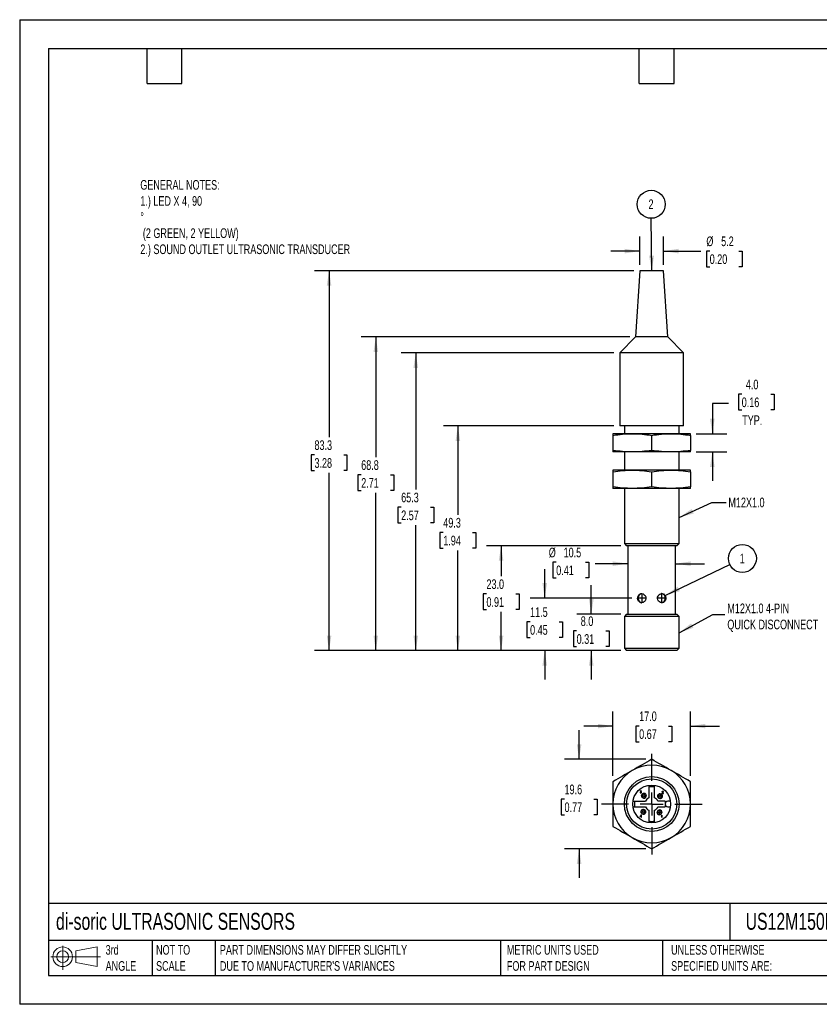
# Model space of a CAD drawing. Header units: millimetres. Extents: x 0 to 279, y 0 to 216.
# Tile 1 of 2: x 0 to 175, y 0 to 216. Entities that reach past the tile are written whole.
import ezdxf

# ---------------------------------------------------------------- set-up
doc = ezdxf.new("R2010")
doc.units = ezdxf.units.MM
doc.linetypes.add('CENTERX2', pattern=[20.32, 12.7, -2.54, 2.54, -2.54])
doc.layers.add('CENTER', color=40, linetype='CENTERX2')
doc.layers.add('DIMENSIONS', color=140, linetype='Continuous', lineweight=25)
doc.layers.add('TEXT', color=140, linetype='Continuous', lineweight=25)
doc.styles.add('SLDTEXTSTYLE0', font='TXT', dxfattribs={"width": 0.7})
doc.dimstyles.new('SLDDIMSTYLE0', dxfattribs={"dimtxt": 2.158008, "dimasz": 3.302, "dimexe": 0, "dimexo": 0.0625, "dimgap": 0.539502, "dimtad": 0, "dimtih": 1, "dimtoh": 1, "dimdec": 1, "dimrnd": 1e-09, "dimzin": 12, "dimdsep": 46, "dimtxsty": 'SLDTEXTSTYLE0', "dimsah": 1, "dimcen": 0.09, "dimadec": 0, "dimazin": 3, "dimtfac": 1, "dimtdec": 1, "dimtmove": 0, "dimatfit": 0, "dimfxl": 1, "dimfrac": 2, "dimtolj": 1, "dimtzin": 12, "dimarcsym": 0})
doc.dimstyles.new('SLDDIMSTYLE1', dxfattribs={"dimtxt": 2.158008, "dimasz": 3.302, "dimexe": 0, "dimexo": 0.0625, "dimgap": 0.539502, "dimtad": 0, "dimtih": 1, "dimtoh": 1, "dimdec": 1, "dimrnd": 1e-09, "dimzin": 4, "dimdsep": 46, "dimtxsty": 'SLDTEXTSTYLE0', "dimsah": 1, "dimcen": 0.09, "dimadec": 0, "dimazin": 1, "dimtfac": 1, "dimtdec": 1, "dimtmove": 0, "dimatfit": 0, "dimfxl": 1, "dimfrac": 2, "dimtolj": 1, "dimtzin": 12, "dimarcsym": 0})
doc.dimstyles.new('SLDDIMSTYLE2', dxfattribs={"dimtxt": 2.158008, "dimasz": 3.302, "dimexe": 0, "dimexo": 0.0625, "dimgap": 0.539502, "dimtad": 0, "dimtih": 1, "dimtoh": 1, "dimdec": 1, "dimrnd": 1e-09, "dimzin": 4, "dimdsep": 46, "dimtxsty": 'SLDTEXTSTYLE0', "dimsah": 1, "dimcen": 0.09, "dimadec": 0, "dimazin": 1, "dimtfac": 1, "dimtdec": 1, "dimtofl": 0, "dimtmove": 0, "dimatfit": 3, "dimfxl": 1, "dimfrac": 2, "dimtolj": 1, "dimtzin": 12, "dimarcsym": 0})
doc.dimstyles.new('SLDDIMSTYLE3', dxfattribs={"dimtxt": 2.158008, "dimasz": 3.302, "dimexe": 0, "dimexo": 0.0625, "dimgap": 0.539502, "dimtad": 0, "dimtih": 1, "dimtoh": 1, "dimdec": 1, "dimrnd": 1e-09, "dimzin": 12, "dimdsep": 46, "dimtxsty": 'SLDTEXTSTYLE0', "dimsah": 1, "dimcen": 0.09, "dimadec": 0, "dimazin": 3, "dimtfac": 1, "dimtdec": 1, "dimtofl": 0, "dimtmove": 0, "dimatfit": 3, "dimfxl": 1, "dimfrac": 2, "dimtolj": 1, "dimtzin": 12, "dimarcsym": 0})
doc.dimstyles.new('SLDDIMSTYLE4', dxfattribs={"dimtxt": 0.18, "dimasz": 3.302, "dimexe": 0, "dimexo": 0.0625, "dimgap": 0, "dimtad": 0, "dimtih": 1, "dimtoh": 1, "dimdec": 0, "dimrnd": 1e-09, "dimzin": 0, "dimdsep": 46, "dimtxsty": 'Standard', "dimsah": 1, "dimcen": 0.09, "dimadec": 0, "dimazin": 0, "dimtfac": 3.302, "dimtdec": 0, "dimtofl": 0, "dimtmove": 0, "dimatfit": 3, "dimfxl": 1, "dimfrac": 2, "dimtolj": 1, "dimtzin": 0, "dimarcsym": 0})

# ---------------------------------------------------------------- blocks, each defined once
blk = doc.blocks.new('Block11')
at = {"color": 7, "linetype": 'Continuous', "lineweight": 18}
for p, q in [((2.59, 5.31), (2.59, 0)), ((5.48, 4.17), (10.18, 5.03)), ((10.18, 5.03), (10.18, 0.73)), ((0, 2.88), (10.87, 2.88)), ((5.48, 1.6), (5.48, 4.17)), ((5.48, 1.6), (10.18, 0.73))]:
    blk.add_line(p, q, dxfattribs=at)
for radius in [2.15, 1.29]:
    blk.add_circle((2.59, 2.88), radius, dxfattribs=at)
blk = doc.blocks.new('Block12')
at = {"color": 7, "linetype": 'Continuous'}
blk.add_blockref('Block11', (0, 0), dxfattribs=at)
blk = doc.blocks.new('_D')
at = {"layer": 'DIMENSIONS', "transparency": 16777216}
for p, q in [((115.15, 89.06), (115.15, 95.41)), ((134.25, 89.06), (111.97, 89.06)), ((111.94, 83.85), (111.22, 83.85)), ((111.22, 83.85), (111.22, 80.42)), ((118.35, 83.85), (119.08, 83.85)), ((119.08, 83.85), (119.08, 80.42)), ((111.22, 80.42), (111.94, 80.42)), ((119.08, 80.42), (118.35, 80.42)), ((131.84, 77.56), (111.97, 77.56)), ((115.15, 77.56), (115.15, 71.21))]:
    blk.add_line(p, q, dxfattribs=at)
for points in [[(115.15, 89.06), (115.66, 92.36), (114.64, 92.36)], [(115.15, 77.56), (114.64, 74.25), (115.66, 74.25)]]:
    blk.add_solid(points, dxfattribs=at)
at = {"layer": 'DIMENSIONS', "transparency": 16777216, "char_height": 2.117, "attachment_point": 1, "style": 'SLDTEXTSTYLE0'}
for s, insert in [('11.5', (111.94, 87.07)), ('0.45', (111.94, 83.15))]:
    blk.add_mtext(s, dxfattribs=dict(at, insert=insert))
blk = doc.blocks.new('_D_1')
at = {"layer": 'DIMENSIONS', "transparency": 16777216}
for p, q in [((125.36, 85.56), (125.36, 91.91)), ((131.84, 85.56), (122.18, 85.56)), ((122.15, 81.86), (121.43, 81.86)), ((121.43, 81.86), (121.43, 78.43)), ((128.56, 81.86), (129.29, 81.86)), ((129.29, 81.86), (129.29, 78.43)), ((121.43, 78.43), (122.15, 78.43)), ((129.29, 78.43), (128.56, 78.43)), ((131.84, 77.56), (122.18, 77.56)), ((125.36, 77.56), (125.36, 71.21))]:
    blk.add_line(p, q, dxfattribs=at)
for points in [[(125.36, 85.56), (125.87, 88.86), (124.85, 88.86)], [(125.36, 77.56), (124.85, 74.25), (125.87, 74.25)]]:
    blk.add_solid(points, dxfattribs=at)
at = {"layer": 'DIMENSIONS', "transparency": 16777216, "char_height": 2.117, "attachment_point": 1, "style": 'SLDTEXTSTYLE0'}
for s, insert in [('8.0', (123.05, 85.07)), ('0.31', (122.15, 81.16))]:
    blk.add_mtext(s, dxfattribs=dict(at, insert=insert))
blk = doc.blocks.new('_D_2')
at = {"layer": 'DIMENSIONS', "transparency": 16777216}
for p, q in [((131.84, 100.56), (102.41, 100.56)), ((105.58, 100.56), (105.58, 93.89)), ((102.37, 89.98), (101.65, 89.98)), ((101.65, 89.98), (101.65, 86.55)), ((108.79, 89.98), (109.51, 89.98)), ((109.51, 89.98), (109.51, 86.55)), ((101.65, 86.55), (102.37, 86.55)), ((109.51, 86.55), (108.79, 86.55)), ((105.58, 77.56), (105.58, 86.06)), ((131.84, 77.56), (102.41, 77.56))]:
    blk.add_line(p, q, dxfattribs=at)
for points in [[(105.58, 100.56), (105.07, 97.25), (106.09, 97.25)], [(105.58, 77.56), (106.09, 80.86), (105.07, 80.86)]]:
    blk.add_solid(points, dxfattribs=at)
at = {"layer": 'DIMENSIONS', "transparency": 16777216, "char_height": 2.117, "attachment_point": 1, "style": 'SLDTEXTSTYLE0'}
for s, insert in [('23.0', (102.37, 93.19)), ('0.91', (102.37, 89.27))]:
    blk.add_mtext(s, dxfattribs=dict(at, insert=insert))
blk = doc.blocks.new('_D_3')
at = {"layer": 'DIMENSIONS', "transparency": 16777216}
for p, q in [((130.34, 126.86), (92.93, 126.86)), ((96.11, 126.86), (96.11, 107.36)), ((92.9, 103.45), (92.18, 103.45)), ((92.18, 103.45), (92.18, 100.02)), ((99.31, 103.45), (100.04, 103.45)), ((100.04, 103.45), (100.04, 100.02)), ((92.18, 100.02), (92.9, 100.02)), ((96.11, 77.56), (96.11, 99.54)), ((100.04, 100.02), (99.31, 100.02)), ((131.84, 77.56), (92.93, 77.56))]:
    blk.add_line(p, q, dxfattribs=at)
for points in [[(96.11, 126.86), (95.6, 123.55), (96.61, 123.55)], [(96.11, 77.56), (96.61, 80.86), (95.6, 80.86)]]:
    blk.add_solid(points, dxfattribs=at)
at = {"layer": 'DIMENSIONS', "transparency": 16777216, "char_height": 2.117, "attachment_point": 1, "style": 'SLDTEXTSTYLE0'}
for s, insert in [('49.3', (92.9, 106.66)), ('1.94', (92.9, 102.75))]:
    blk.add_mtext(s, dxfattribs=dict(at, insert=insert))
blk = doc.blocks.new('_D_4')
at = {"layer": 'DIMENSIONS', "transparency": 16777216}
for p, q in [((130.34, 142.86), (83.7, 142.86)), ((86.87, 142.86), (86.87, 112.89)), ((83.67, 108.98), (82.94, 108.98)), ((82.94, 108.98), (82.94, 105.55)), ((90.08, 108.98), (90.8, 108.98)), ((90.8, 108.98), (90.8, 105.55)), ((82.94, 105.55), (83.67, 105.55)), ((86.87, 77.56), (86.87, 105.06)), ((90.8, 105.55), (90.08, 105.55)), ((131.84, 77.56), (83.7, 77.56))]:
    blk.add_line(p, q, dxfattribs=at)
for points in [[(86.87, 142.86), (86.36, 139.55), (87.38, 139.55)], [(86.87, 77.56), (87.38, 80.86), (86.36, 80.86)]]:
    blk.add_solid(points, dxfattribs=at)
at = {"layer": 'DIMENSIONS', "transparency": 16777216, "char_height": 2.117, "attachment_point": 1, "style": 'SLDTEXTSTYLE0'}
for s, insert in [('65.3', (83.67, 112.19)), ('2.57', (83.67, 108.28))]:
    blk.add_mtext(s, dxfattribs=dict(at, insert=insert))
blk = doc.blocks.new('_D_5')
at = {"layer": 'DIMENSIONS', "transparency": 16777216}
for p, q in [((133.81, 146.33), (74.93, 146.33)), ((78.11, 146.33), (78.11, 120)), ((74.9, 116.09), (74.18, 116.09)), ((74.18, 116.09), (74.18, 112.66)), ((81.31, 116.09), (82.04, 116.09)), ((82.04, 116.09), (82.04, 112.66)), ((74.18, 112.66), (74.9, 112.66)), ((82.04, 112.66), (81.31, 112.66)), ((78.11, 77.56), (78.11, 112.18)), ((131.84, 77.56), (74.93, 77.56))]:
    blk.add_line(p, q, dxfattribs=at)
for points in [[(78.11, 146.33), (77.6, 143.02), (78.61, 143.02)], [(78.11, 77.56), (78.61, 80.86), (77.6, 80.86)]]:
    blk.add_solid(points, dxfattribs=at)
at = {"layer": 'DIMENSIONS', "transparency": 16777216, "char_height": 2.117, "attachment_point": 1, "style": 'SLDTEXTSTYLE0'}
for s, insert in [('68.8', (74.9, 119.3)), ('2.71', (74.9, 115.39))]:
    blk.add_mtext(s, dxfattribs=dict(at, insert=insert))
blk = doc.blocks.new('_D_6')
at = {"layer": 'DIMENSIONS', "transparency": 16777216}
for p, q in [((134.73, 160.86), (64.68, 160.86)), ((67.85, 160.86), (67.85, 124.37)), ((64.65, 120.46), (63.92, 120.46)), ((63.92, 120.46), (63.92, 117.03)), ((71.06, 120.46), (71.78, 120.46)), ((71.78, 120.46), (71.78, 117.03)), ((63.92, 117.03), (64.65, 117.03)), ((71.78, 117.03), (71.06, 117.03)), ((67.85, 77.56), (67.85, 116.54)), ((131.84, 77.56), (64.68, 77.56))]:
    blk.add_line(p, q, dxfattribs=at)
for points in [[(67.85, 160.86), (67.35, 157.55), (68.36, 157.55)], [(67.85, 77.56), (68.36, 80.86), (67.35, 80.86)]]:
    blk.add_solid(points, dxfattribs=at)
at = {"layer": 'DIMENSIONS', "transparency": 16777216, "char_height": 2.117, "attachment_point": 1, "style": 'SLDTEXTSTYLE0'}
for s, insert in [('83.3', (64.65, 123.67)), ('3.28', (64.65, 119.76))]:
    blk.add_mtext(s, dxfattribs=dict(at, insert=insert))
blk = doc.blocks.new('_D_7')
at = {"layer": 'DIMENSIONS', "transparency": 16777216}
for p, q in [((155.46, 131.74), (151.91, 131.74)), ((151.91, 131.74), (151.91, 125.12)), ((158.35, 133.76), (157.63, 133.76)), ((157.63, 133.76), (157.63, 130.33)), ((164.77, 133.76), (165.49, 133.76)), ((165.49, 133.76), (165.49, 130.33)), ((157.63, 130.33), (158.35, 130.33)), ((165.49, 130.33), (164.77, 130.33)), ((148.38, 125.12), (155.08, 125.12)), ((148.38, 121.12), (155.08, 121.12)), ((151.91, 121.12), (151.91, 114.77))]:
    blk.add_line(p, q, dxfattribs=at)
for points in [[(151.91, 125.12), (152.41, 128.42), (151.4, 128.42)], [(151.91, 121.12), (151.4, 117.81), (152.41, 117.81)]]:
    blk.add_solid(points, dxfattribs=at)
at = {"layer": 'DIMENSIONS', "transparency": 16777216, "char_height": 2.117, "attachment_point": 1, "style": 'SLDTEXTSTYLE0'}
for s, insert in [('4.0', (159.25, 136.97)), ('0.16', (158.35, 133.06)), ('TYP.', (158.46, 129.14))]:
    blk.add_mtext(s, dxfattribs=dict(at, insert=insert))
blk = doc.blocks.new('_D_8')
at = {"layer": 'DIMENSIONS', "transparency": 16777216}
for p, q in [((136, 162.13), (136, 168.33)), ((141.21, 162.13), (141.21, 168.33)), ((136, 165.16), (129.65, 165.16)), ((141.21, 165.16), (149.39, 165.16)), ((151.33, 165.16), (150.6, 165.16)), ((150.6, 165.16), (150.6, 161.73)), ((157.74, 165.16), (158.46, 165.16)), ((158.46, 165.16), (158.46, 161.73)), ((150.6, 161.73), (151.33, 161.73)), ((158.46, 161.73), (157.74, 161.73))]:
    blk.add_line(p, q, dxfattribs=at)
for points in [[(136, 165.16), (132.7, 165.67), (132.7, 164.65)], [(141.21, 165.16), (144.51, 164.65), (144.51, 165.67)]]:
    blk.add_solid(points, dxfattribs=at)
at = {"layer": 'DIMENSIONS', "transparency": 16777216, "char_height": 2.117, "attachment_point": 1, "style": 'SLDTEXTSTYLE0'}
for s, insert in [('%%c', (150.6, 168.37)), ('5.2', (153.85, 168.37)), ('0.20', (151.33, 164.46))]:
    blk.add_mtext(s, dxfattribs=dict(at, insert=insert))
blk = doc.blocks.new('_D_9')
at = {"layer": 'DIMENSIONS', "transparency": 16777216}
for p, q in [((117.67, 96.92), (116.94, 96.92)), ((116.94, 96.92), (116.94, 93.49)), ((124.08, 96.92), (124.8, 96.92)), ((124.8, 96.92), (124.8, 93.49)), ((133.36, 96.62), (126.19, 96.62)), ((143.86, 96.62), (150.21, 96.62)), ((116.94, 93.49), (117.67, 93.49)), ((124.8, 93.49), (124.08, 93.49))]:
    blk.add_line(p, q, dxfattribs=at)
for points in [[(133.36, 96.62), (130.05, 97.12), (130.05, 96.11)], [(143.86, 96.62), (147.16, 96.11), (147.16, 97.12)]]:
    blk.add_solid(points, dxfattribs=at)
at = {"layer": 'DIMENSIONS', "transparency": 16777216, "char_height": 2.117, "attachment_point": 1, "style": 'SLDTEXTSTYLE0'}
for s, insert in [('%%c', (116.04, 100.13)), ('10.5', (119.29, 100.13)), ('0.41', (117.67, 96.22))]:
    blk.add_mtext(s, dxfattribs=dict(at, insert=insert))
blk = doc.blocks.new('SW_NOTE_0_12')
at = {"layer": 'DIMENSIONS', "color": 0}
blk.add_circle((-0.02, 3.07), 3.07, dxfattribs=at)
at = {"layer": 'DIMENSIONS', "color": 0, "insert": (-0.06, 4.14), "char_height": 2.12, "attachment_point": 2, "style": 'SLDTEXTSTYLE0'}
blk.add_mtext('2', dxfattribs=at)
blk = doc.blocks.new('SW_NOTE_0_13')
at = {"layer": 'DIMENSIONS', "color": 0}
blk.add_circle((2.77, 1.33), 3.07, dxfattribs=at)
at = {"layer": 'DIMENSIONS', "color": 0, "insert": (2.74, 2.4), "char_height": 2.12, "attachment_point": 2, "style": 'SLDTEXTSTYLE0'}
blk.add_mtext('1', dxfattribs=at)
blk = doc.blocks.new('_D_10')
at = {"layer": 'DIMENSIONS', "transparency": 16777216}
for p, q in [((122.69, 53.73), (122.69, 60.08)), ((137.34, 53.73), (119.52, 53.73)), ((119.49, 44.97), (118.76, 44.97)), ((118.76, 44.97), (118.76, 41.54)), ((125.9, 44.97), (126.63, 44.97)), ((126.63, 44.97), (126.63, 41.54)), ((118.76, 41.54), (119.49, 41.54)), ((126.63, 41.54), (125.9, 41.54)), ((137.34, 34.1), (119.52, 34.1)), ((122.69, 34.1), (122.69, 27.75))]:
    blk.add_line(p, q, dxfattribs=at)
for points in [[(122.69, 53.73), (123.2, 57.03), (122.19, 57.03)], [(122.69, 34.1), (122.19, 30.8), (123.2, 30.8)]]:
    blk.add_solid(points, dxfattribs=at)
at = {"layer": 'DIMENSIONS', "transparency": 16777216, "char_height": 2.117, "attachment_point": 1, "style": 'SLDTEXTSTYLE0'}
for s, insert in [('19.6', (119.49, 48.18)), ('0.77', (119.49, 44.27))]:
    blk.add_mtext(s, dxfattribs=dict(at, insert=insert))
blk = doc.blocks.new('_D_11')
at = {"layer": 'DIMENSIONS', "transparency": 16777216}
for p, q in [((130.11, 50.09), (130.11, 64.18)), ((147.11, 50.09), (147.11, 64.18)), ((130.11, 61), (123.76, 61)), ((135.86, 61), (135.13, 61)), ((135.13, 61), (135.13, 57.57)), ((142.27, 61), (143, 61)), ((143, 61), (143, 57.57)), ((147.11, 61), (153.46, 61)), ((135.13, 57.57), (135.86, 57.57)), ((143, 57.57), (142.27, 57.57))]:
    blk.add_line(p, q, dxfattribs=at)
for points in [[(130.11, 61), (126.8, 61.51), (126.8, 60.5)], [(147.11, 61), (150.41, 60.5), (150.41, 61.51)]]:
    blk.add_solid(points, dxfattribs=at)
at = {"layer": 'DIMENSIONS', "transparency": 16777216, "char_height": 2.117, "attachment_point": 1, "style": 'SLDTEXTSTYLE0'}
for s, insert in [('17.0', (135.86, 64.21)), ('0.67', (135.86, 60.3))]:
    blk.add_mtext(s, dxfattribs=dict(at, insert=insert))
blk = doc.blocks.new('SW_CENTERMARKSYMBOL_0')
at = {"layer": 'CENTER', "color": 0}
for p, q in [((0, 5.08), (0, 11.04)), ((0, 0), (0, 2.54)), ((-5.08, 0), (-11.04, 0)), ((0, 0), (-2.54, 0)), ((0, 0), (0, -2.54)), ((0, 0), (2.54, 0)), ((5.08, 0), (11.04, 0)), ((0, -5.08), (0, -11.04))]:
    blk.add_line(p, q, dxfattribs=at)

msp = doc.modelspace()

# ---------------------------------------------------------------- linework, layer by layer
at = {"color": 7, "linetype": 'Continuous'}
for p, q in [((0, 215.9), (0, 0)), ((0, 215.9), (279.4, 215.9)), ((279.4, 0), (0, 0))]:
    msp.add_line(p, q, dxfattribs=at)
for p, q in [((136, 160.86), (135.08, 146.33)), ((138.61, 160.86), (136, 160.86)), ((141.21, 160.86), (138.61, 160.86)), ((142.14, 146.33), (141.21, 160.86)), ((135.08, 146.33), (131.61, 142.86)), ((138.61, 146.33), (135.08, 146.33)), ((142.14, 146.33), (138.61, 146.33)), ((145.61, 142.86), (142.14, 146.33)), ((131.61, 142.86), (131.61, 126.86)), ((138.61, 142.86), (131.61, 142.86)), ((145.61, 142.86), (138.61, 142.86)), ((145.61, 126.86), (145.61, 142.86)), ((145.61, 126.86), (131.61, 126.86)), ((132.61, 126.86), (132.61, 125.12)), ((144.61, 125.12), (144.61, 126.86)), ((134.36, 125.12), (130.11, 125.12)), ((130.11, 124.76), (130.11, 121.47)), ((142.86, 125.12), (134.36, 125.12)), ((138.61, 121.47), (138.61, 124.76)), ((147.11, 125.12), (142.86, 125.12)), ((147.11, 124.76), (147.11, 121.47)), ((134.36, 121.12), (130.11, 121.12)), ((132.61, 121.12), (132.61, 117.12)), ((142.86, 121.12), (134.36, 121.12)), ((147.11, 121.12), (142.86, 121.12)), ((144.61, 117.12), (144.61, 121.12)), ((134.36, 117.12), (130.11, 117.12)), ((130.11, 116.76), (130.11, 113.47)), ((142.86, 117.12), (134.36, 117.12)), ((138.61, 113.47), (138.61, 116.76)), ((147.11, 117.12), (142.86, 117.12)), ((147.11, 116.76), (147.11, 113.47)), ((134.36, 113.12), (130.11, 113.12)), ((132.61, 113.12), (132.61, 101.06)), ((142.86, 113.12), (134.36, 113.12)), ((147.11, 113.12), (142.86, 113.12)), ((144.61, 101.06), (144.61, 113.12)), ((132.61, 101.06), (133.11, 100.56)), ((132.61, 101.06), (144.61, 101.06)), ((138.61, 100.56), (133.11, 100.56)), ((133.36, 100.56), (133.36, 85.56)), ((144.11, 100.56), (138.61, 100.56)), ((143.86, 85.56), (143.86, 100.56)), ((144.11, 100.56), (144.61, 101.06)), ((133.11, 85.56), (132.61, 85.06)), ((132.61, 85.06), (132.61, 78.06)), ((138.61, 85.06), (132.61, 85.06)), ((133.11, 85.56), (138.61, 85.56)), ((138.61, 85.56), (144.11, 85.56)), ((144.61, 85.06), (138.61, 85.06)), ((144.61, 85.06), (144.11, 85.56)), ((144.61, 78.06), (144.61, 85.06)), ((132.61, 78.06), (133.11, 77.56)), ((132.61, 78.06), (144.61, 78.06)), ((144.11, 77.56), (144.61, 78.06)), ((144.11, 77.56), (133.11, 77.56)), ((138.01, 48.02), (138.01, 45.29)), ((139.21, 45.29), (139.21, 48.02)), ((136.11, 46.49), (136.05, 46.48)), ((136.05, 46.48), (136.06, 46.42)), ((136.07, 46.77), (136.06, 46.71)), ((136.06, 46.71), (136.12, 46.71)), ((136.06, 46.42), (136.1, 46.38)), ((136.11, 46.81), (136.07, 46.77)), ((136.1, 46.38), (136.15, 46.35)), ((136.11, 46.81), (136.15, 46.84)), ((136.12, 46.44), (136.11, 46.49)), ((136.12, 46.71), (136.13, 46.74)), ((136.14, 46.42), (136.12, 46.44)), ((136.15, 46.77), (136.13, 46.74)), ((136.14, 46.42), (136.17, 46.4)), ((136.2, 46.85), (136.15, 46.84)), ((136.15, 46.77), (136.2, 46.79)), ((136.15, 46.35), (136.2, 46.34)), ((136.18, 46.64), (136.17, 46.58)), ((136.17, 46.58), (136.21, 46.59)), ((136.21, 46.4), (136.17, 46.4)), ((136.19, 46.64), (136.18, 46.64)), ((136.22, 46.64), (136.19, 46.64)), ((136.2, 46.85), (136.24, 46.84)), ((136.26, 46.77), (136.2, 46.79)), ((136.2, 46.34), (136.25, 46.34)), ((136.21, 46.59), (136.25, 46.58)), ((136.25, 46.4), (136.21, 46.4)), ((136.27, 46.67), (136.22, 46.64)), ((136.24, 46.84), (136.27, 46.83)), ((136.25, 46.58), (136.28, 46.56)), ((136.28, 46.42), (136.25, 46.4)), ((136.25, 46.34), (136.29, 46.36)), ((136.26, 46.77), (136.28, 46.72)), ((136.3, 46.81), (136.27, 46.83)), ((136.27, 46.67), (136.28, 46.72)), ((136.27, 46.62), (136.3, 46.64)), ((136.31, 46.6), (136.27, 46.62)), ((136.28, 46.56), (136.3, 46.53)), ((136.3, 46.46), (136.28, 46.42)), ((136.29, 46.36), (136.32, 46.39)), ((136.3, 46.81), (136.32, 46.78)), ((136.32, 46.66), (136.3, 46.64)), ((136.3, 46.53), (136.31, 46.5)), ((136.31, 46.5), (136.3, 46.46)), ((136.31, 46.6), (136.34, 46.58)), ((136.32, 46.78), (136.34, 46.75)), ((136.32, 46.66), (136.34, 46.72)), ((136.32, 46.39), (136.36, 46.44)), ((136.34, 46.75), (136.34, 46.72)), ((136.36, 46.54), (136.34, 46.58)), ((136.36, 46.54), (136.37, 46.5)), ((136.36, 46.44), (136.37, 46.5)), ((137, 45.93), (137.14, 46.18)), ((140.53, 45.81), (140.67, 46.06)), ((140.87, 46.28), (140.86, 46.23)), ((140.86, 46.23), (141.19, 46.23)), ((140.88, 46.65), (140.87, 46.59)), ((140.87, 46.59), (140.93, 46.59)), ((140.87, 46.28), (140.88, 46.31)), ((140.88, 46.65), (140.92, 46.7)), ((140.91, 46.34), (140.88, 46.31)), ((140.91, 46.34), (140.94, 46.38)), ((140.96, 46.72), (140.92, 46.7)), ((140.93, 46.59), (140.94, 46.63)), ((140.96, 46.65), (140.94, 46.63)), ((140.98, 46.42), (140.94, 46.38)), ((140.94, 46.3), (140.97, 46.33)), ((141.19, 46.3), (140.94, 46.3)), ((140.96, 46.72), (141.03, 46.73)), ((140.96, 46.65), (140.99, 46.67)), ((140.97, 46.33), (141, 46.35)), ((141.03, 46.46), (140.98, 46.42)), ((140.99, 46.67), (141.03, 46.68)), ((141, 46.35), (141.04, 46.39)), ((141.09, 46.72), (141.03, 46.73)), ((141.03, 46.68), (141.06, 46.67)), ((141.07, 46.5), (141.03, 46.46)), ((141.04, 46.39), (141.1, 46.44)), ((141.06, 46.67), (141.09, 46.65)), ((141.07, 46.5), (141.09, 46.52)), ((141.14, 46.69), (141.09, 46.72)), ((141.09, 46.65), (141.11, 46.63)), ((141.11, 46.56), (141.09, 46.52)), ((141.1, 46.44), (141.13, 46.48)), ((141.11, 46.63), (141.12, 46.6)), ((141.12, 46.6), (141.11, 46.56)), ((141.13, 46.48), (141.15, 46.51)), ((141.14, 46.69), (141.17, 46.65)), ((141.17, 46.54), (141.15, 46.51)), ((141.18, 46.6), (141.17, 46.65)), ((141.17, 46.54), (141.18, 46.6)), ((141.19, 46.23), (141.19, 46.3)), ((134.5, 44.52), (137.23, 44.52)), ((134.5, 43.32), (137.23, 43.32)), ((141.56, 44.52), (139.98, 44.52)), ((139.98, 43.32), (141.56, 43.32)), ((141.56, 44.52), (141.56, 43.92)), ((141.56, 43.92), (141.56, 43.32)), ((142.71, 44.52), (142.16, 44.52)), ((142.16, 43.32), (142.71, 43.32)), ((136.3, 41.55), (136.07, 41.24)), ((136.07, 41.18), (136.07, 41.24)), ((136.07, 41.18), (136.29, 41.18)), ((136.14, 41.24), (136.29, 41.43)), ((136.29, 41.24), (136.14, 41.24)), ((136.29, 41.43), (136.29, 41.24)), ((136.29, 41.18), (136.29, 41.06)), ((136.29, 41.06), (136.35, 41.06)), ((136.3, 41.55), (136.35, 41.55)), ((136.35, 41.24), (136.35, 41.55)), ((136.41, 41.24), (136.35, 41.24)), ((136.35, 41.18), (136.41, 41.18)), ((136.35, 41.06), (136.35, 41.18)), ((136.41, 41.18), (136.41, 41.24)), ((136.88, 42.39), (137.02, 42.65)), ((138.01, 42.54), (138.01, 39.81)), ((139.21, 39.81), (139.21, 42.54)), ((140.42, 42.28), (140.56, 42.53)), ((140.73, 41.35), (140.68, 41.32)), ((140.68, 41.32), (140.68, 41.27)), ((140.68, 41.27), (140.71, 41.28)), ((140.71, 41.28), (140.74, 41.3)), ((140.77, 41.38), (140.73, 41.35)), ((140.74, 41.3), (140.78, 41.32)), ((140.8, 41.42), (140.77, 41.38)), ((140.78, 41.32), (140.8, 41.34)), ((140.82, 41.45), (140.8, 41.42)), ((140.8, 41.34), (140.8, 40.95)), ((140.86, 41.45), (140.82, 41.45)), ((140.86, 40.95), (140.86, 41.45)), ((140.8, 40.95), (140.86, 40.95))]:
    msp.add_line(p, q)
for centre, radius in [((138.61, 43.92), 6), ((138.61, 43.92), 5.5), ((138.61, 43.92), 4.15), ((136.9, 45.74), 0.5), ((136.9, 45.74), 0.211), ((140.43, 45.63), 0.5), ((140.43, 45.63), 0.211), ((136.78, 42.21), 0.5), ((136.78, 42.21), 0.211), ((140.32, 42.09), 0.5), ((140.32, 42.09), 0.211)]:
    msp.add_circle(centre, radius)
for centre, radius, start, end in [((138.61, 43.92), 8.5, 60, 120), ((138.61, 43.92), 8.5, 120, 180), ((138.61, 43.92), 8.5, 0, 60), ((138.61, 43.92), 3.8, 80.9153, 99.0847), ((136.9, 45.74), 0.525, 61.3521, 241.3521), ((136.9, 45.74), 0.525, 241.3521, 61.3521), ((140.43, 45.63), 0.525, 151.3521, 331.3521), ((140.43, 45.63), 0.525, 331.3521, 151.3521), ((138.61, 43.92), 8.5, 180, 240), ((138.61, 43.92), 3.8, 170.9153, 189.0847), ((138.61, 43.92), 1.5, 113.5782, 156.4218), ((138.61, 43.92), 1.5, 203.5782, 246.4218), ((138.61, 43.92), 1.5, 23.5782, 66.4218), ((138.61, 43.92), 1.5, 293.5782, 336.4218), ((142.16, 43.92), 0.6, 90, 270), ((138.61, 43.92), 8.5, 300, 0), ((136.78, 42.21), 0.525, 151.3521, 331.3521), ((136.78, 42.21), 0.525, 331.3521, 151.3521), ((140.32, 42.09), 0.525, 61.3521, 241.3521), ((140.32, 42.09), 0.525, 241.3521, 61.3521), ((138.61, 43.92), 3.8, 260.9153, 279.0847), ((138.61, 43.92), 8.5, 240, 300)]:
    msp.add_arc(centre, radius, start, end)
for points in [[(130.11, 124.76), (131.52, 124.98), (132.93, 125.12), (134.36, 125.12)], [(130.11, 125.12), (130.11, 125.12), (130.11, 124.98), (130.11, 124.76)], [(134.36, 125.12), (135.78, 125.12), (137.2, 124.98), (138.61, 124.76)], [(138.61, 124.76), (140.02, 124.98), (141.43, 125.12), (142.86, 125.12)], [(142.86, 125.12), (144.28, 125.12), (145.7, 124.98), (147.11, 124.76)], [(147.11, 124.76), (147.11, 124.98), (147.11, 125.12), (147.11, 125.12)], [(134.36, 121.12), (132.93, 121.12), (131.52, 121.25), (130.11, 121.47)], [(130.11, 121.47), (130.11, 121.25), (130.11, 121.12), (130.11, 121.12)], [(138.61, 121.47), (137.2, 121.25), (135.78, 121.12), (134.36, 121.12)], [(142.86, 121.12), (141.43, 121.12), (140.02, 121.25), (138.61, 121.47)], [(147.11, 121.47), (145.7, 121.25), (144.28, 121.12), (142.86, 121.12)], [(147.11, 121.12), (147.11, 121.12), (147.11, 121.25), (147.11, 121.47)], [(130.11, 116.76), (131.52, 116.98), (132.93, 117.12), (134.36, 117.12)], [(130.11, 117.12), (130.11, 117.12), (130.11, 116.98), (130.11, 116.76)], [(134.36, 117.12), (135.78, 117.12), (137.2, 116.98), (138.61, 116.76)], [(138.61, 116.76), (140.02, 116.98), (141.43, 117.12), (142.86, 117.12)], [(142.86, 117.12), (144.28, 117.12), (145.7, 116.98), (147.11, 116.76)], [(147.11, 116.76), (147.11, 116.98), (147.11, 117.12), (147.11, 117.12)], [(134.36, 113.12), (132.93, 113.12), (131.52, 113.25), (130.11, 113.47)], [(130.11, 113.47), (130.11, 113.25), (130.11, 113.12), (130.11, 113.12)], [(138.61, 113.47), (137.2, 113.25), (135.78, 113.12), (134.36, 113.12)], [(142.86, 113.12), (141.43, 113.12), (140.02, 113.25), (138.61, 113.47)], [(147.11, 113.47), (145.7, 113.25), (144.28, 113.12), (142.86, 113.12)], [(147.11, 113.12), (147.11, 113.12), (147.11, 113.25), (147.11, 113.47)], [(138.61, 53.73), (137.2, 52.92), (135.78, 52.1), (134.36, 51.28)], [(142.86, 51.28), (141.43, 52.1), (140.02, 52.92), (138.61, 53.73)], [(134.36, 51.28), (132.93, 50.46), (131.52, 49.64), (130.11, 48.82)], [(147.11, 48.82), (145.7, 49.64), (144.28, 50.46), (142.86, 51.28)], [(130.11, 48.82), (130.11, 47.2), (130.11, 45.56), (130.11, 43.92)], [(147.11, 43.92), (147.11, 45.56), (147.11, 47.2), (147.11, 48.82)], [(130.11, 43.92), (130.11, 42.27), (130.11, 40.64), (130.11, 39.01)], [(147.11, 39.01), (147.11, 40.64), (147.11, 42.27), (147.11, 43.92)], [(130.11, 39.01), (131.52, 38.19), (132.93, 37.38), (134.36, 36.56)], [(142.86, 36.56), (144.28, 37.38), (145.7, 38.19), (147.11, 39.01)], [(134.36, 36.56), (135.78, 35.73), (137.2, 34.92), (138.61, 34.1)], [(138.61, 34.1), (140.02, 34.92), (141.43, 35.73), (142.86, 36.56)]]:
    msp.add_open_spline(points, degree=3)
for points, knots in [([(136.39, 88.06), (136.21, 88.06), (136.04, 88.12), (135.76, 88.33), (135.65, 88.49), (135.52, 88.85), (135.51, 89.06), (135.57, 89.44), (135.65, 89.62), (135.89, 89.9), (136.04, 90), (136.38, 90.07), (136.57, 90.05), (136.91, 89.9), (137.06, 89.77), (137.22, 89.53), (137.26, 89.44), (137.32, 89.25), (137.33, 89.16), (137.33, 89.06)], [0, 0, 0, 0, 0.125, 0.125, 0.25, 0.25, 0.375, 0.375, 0.5, 0.5, 0.625, 0.625, 0.75, 0.75, 0.875, 0.875, 0.9375, 0.9375, 1, 1, 1, 1]), ([(136.45, 90.04), (136.41, 90.04), (136.27, 90.04), (136.05, 89.92), (135.83, 89.71), (135.69, 89.41), (135.63, 89.06), (135.68, 88.72), (135.82, 88.43), (136.03, 88.2), (136.25, 88.08), (136.4, 88.07), (136.45, 88.06)], [0, 0, 0, 0, 0.045562, 0.155619, 0.26706, 0.380221, 0.499662, 0.610554, 0.721389, 0.833657, 0.946904, 1, 1, 1, 1]), ([(137.33, 89.06), (137.33, 88.92), (137.31, 88.79), (137.21, 88.55), (137.14, 88.44), (136.96, 88.26), (136.85, 88.18), (136.63, 88.08), (136.51, 88.06), (136.39, 88.06)], [0, 0, 0, 0, 0.25, 0.25, 0.5, 0.5, 0.75, 0.75, 1, 1, 1, 1]), ([(140.83, 88.06), (140.64, 88.06), (140.46, 88.12), (140.15, 88.33), (140.03, 88.49), (139.88, 88.85), (139.86, 89.06), (139.94, 89.44), (140.03, 89.62), (140.3, 89.9), (140.47, 90), (140.82, 90.07), (141.01, 90.05), (141.32, 89.9), (141.46, 89.77), (141.6, 89.53), (141.63, 89.44), (141.68, 89.25), (141.69, 89.16), (141.69, 89.06)], [0, 0, 0, 0, 0.125, 0.125, 0.25, 0.25, 0.375, 0.375, 0.5, 0.5, 0.625, 0.625, 0.75, 0.75, 0.875, 0.875, 0.9375, 0.9375, 1, 1, 1, 1]), ([(140.76, 88.07), (140.84, 88.08), (141.02, 88.1), (141.25, 88.26), (141.45, 88.51), (141.55, 88.82), (141.57, 89.16), (141.5, 89.49), (141.34, 89.77), (141.1, 89.96), (140.88, 90.06), (140.74, 90.05), (140.7, 90.04)], [0, 0, 0, 0, 0.0851836, 0.1935063, 0.3031672, 0.4138277, 0.522997, 0.6304999, 0.7387606, 0.8490031, 0.9594018, 1, 1, 1, 1]), ([(141.69, 89.06), (141.69, 88.92), (141.67, 88.79), (141.59, 88.55), (141.52, 88.44), (141.37, 88.26), (141.27, 88.18), (141.06, 88.08), (140.94, 88.06), (140.83, 88.06)], [0, 0, 0, 0, 0.25, 0.25, 0.5, 0.5, 0.75, 0.75, 1, 1, 1, 1])]:
    msp.add_open_spline(points, degree=3, knots=knots)
at = {"layer": 'CENTER'}
for p, q in [((137.33, 89.06), (135.52, 89.06)), ((136.43, 90.05), (136.43, 88.06)), ((141.69, 89.06), (139.88, 89.06)), ((140.78, 90.05), (140.78, 88.06))]:
    msp.add_line(p, q, dxfattribs=at)
at = {"layer": 'TEXT'}
for p, q in [((6.35, 209.55), (273.05, 209.55)), ((6.35, 209.55), (6.35, 6.35)), ((27.94, 201.93), (27.94, 209.55)), ((35.56, 201.93), (35.56, 209.55)), ((135.89, 201.93), (135.89, 209.55)), ((143.51, 201.93), (143.51, 209.55)), ((27.94, 201.93), (35.56, 201.93)), ((135.89, 201.93), (143.51, 201.93)), ((273.05, 22.13), (6.35, 22.13)), ((155.76, 22.13), (155.76, 13.97)), ((273.05, 13.97), (6.35, 13.97)), ((29.04, 13.97), (29.04, 6.35)), ((42.84, 13.97), (42.84, 6.35)), ((105.48, 13.97), (105.48, 6.35)), ((141, 13.97), (141, 6.35)), ((6.35, 6.35), (273.05, 6.35))]:
    msp.add_line(p, q, dxfattribs=at)

# ---------------------------------------------------------------- block references
at = {"layer": 'CENTER'}
msp.add_blockref('SW_CENTERMARKSYMBOL_0', (138.61, 43.92), dxfattribs=at)
at = {"layer": 'DIMENSIONS'}
for name, p in [('SW_NOTE_0_12', (138.52, 172.35)), ('SW_NOTE_0_13', (155.73, 96.43))]:
    msp.add_blockref(name, p, dxfattribs=at)
at = {"layer": 'TEXT'}
msp.add_blockref('Block12', (6.84, 7.55), dxfattribs=at)

# ---------------------------------------------------------------- texts
at = {"layer": 'DIMENSIONS', "attachment_point": 1, "style": 'SLDTEXTSTYLE0'}
for s, insert, char_height in [('M12X1.0', (155.43, 111.11), 2.117), ('M12X1.0 4-PIN^JQUICK DISCONNECT', (155.2, 87.88), 2.1167)]:
    msp.add_mtext(s, dxfattribs=dict(at, insert=insert, char_height=char_height))
at = {"layer": 'TEXT', "attachment_point": 1, "style": 'SLDTEXTSTYLE0'}
for s, insert, char_height in [('GENERAL NOTES:^J1.) LED X 4, 90^J%%d^J (2 GREEN, 2 YELLOW)^J2.) SOUND OUTLET ULTRASONIC TRANSDUCER', (26.46, 180.74), 2.1167), ('di-soric ULTRASONIC SENSORS', (7.97, 20.05), 3.7042), ('US12M150FBG3-B4', (159.21, 20.05), 3.7042), ('3rd^JANGLE', (18.85, 13), 2.117), ('NOT TO^JSCALE', (29.91, 13), 2.1167), ("PART DIMENSIONS MAY DIFFER SLIGHTLY ^JDUE TO MANUFACTURER'S VARIANCES", (43.91, 13), 2.1167), ('METRIC UNITS USED ^JFOR PART DESIGN', (106.85, 13), 2.1167), ('UNLESS OTHERWISE ^JSPECIFIED UNITS ARE:', (142.87, 13), 2.1167)]:
    msp.add_mtext(s, dxfattribs=dict(at, insert=insert, char_height=char_height))

# ---------------------------------------------------------------- dimensions: what is measured, and where the dimension line sits
at = {"layer": 'DIMENSIONS'}
dim = msp.add_linear_dim(base=(141.21, 165.16), p1=(136, 160.86), p2=(141.21, 160.86), text='%%c<>', dimstyle='SLDDIMSTYLE0', dxfattribs=at)
dim.commit()
dim.dimension.update_dxf_attribs({"geometry": '_D_8', "text_midpoint": (154.53, 165.16), "dimtype": 160})
for base, p1, p2, angle, dimstyle, picture, middle in [((67.85, 160.86), (133.11, 77.56), (136, 160.86), 90, 'SLDDIMSTYLE3', '_D_6', (67.85, 120.46)), ((78.11, 146.33), (133.11, 77.56), (135.08, 146.33), 90, 'SLDDIMSTYLE3', '_D_5', (78.11, 116.09)), ((86.87, 142.86), (133.11, 77.56), (131.61, 142.86), 90, 'SLDDIMSTYLE3', '_D_4', (86.87, 108.98)), ((96.11, 126.86), (133.11, 77.56), (131.61, 126.86), 90, 'SLDDIMSTYLE3', '_D_3', (96.11, 103.45)), ((105.58, 100.56), (133.11, 77.56), (133.11, 100.56), 90, 'SLDDIMSTYLE2', '_D_2', (105.58, 89.98)), ((115.15, 77.56), (135.52, 89.06), (133.11, 77.56), 90, 'SLDDIMSTYLE0', '_D', (115.15, 83.85)), ((125.36, 85.56), (133.11, 77.56), (133.11, 85.56), 90, 'SLDDIMSTYLE1', '_D_1', (125.36, 81.86)), ((147.11, 61), (130.11, 48.82), (147.11, 48.82), 360, 'SLDDIMSTYLE1', '_D_11', (139.06, 61)), ((122.69, 34.1), (138.61, 53.73), (138.61, 34.1), 90, 'SLDDIMSTYLE0', '_D_10', (122.69, 44.97))]:
    dim = msp.add_linear_dim(base=base, p1=p1, p2=p2, angle=angle, dimstyle=dimstyle, dxfattribs=at)
    dim.commit()
    dim.dimension.update_dxf_attribs({"geometry": picture, "text_midpoint": middle, "dimtype": 160})
for base, p1, p2, angle, text, dimstyle, picture, middle in [((151.91, 125.12), (147.11, 121.12), (147.11, 125.12), 90, '<>\\PTYP.', 'SLDDIMSTYLE1', '_D_7', (151.91, 131.74)), ((143.86, 96.62), (133.36, 100.56), (143.86, 100.56), 0, '%%c<>', 'SLDDIMSTYLE0', '_D_9', (120.87, 96.62))]:
    dim = msp.add_linear_dim(base=base, p1=p1, p2=p2, angle=angle, text=text, dimstyle=dimstyle, dxfattribs=at)
    dim.commit()
    dim.dimension.update_dxf_attribs({"geometry": picture, "text_midpoint": middle, "dimtype": 160})

# ---------------------------------------------------------------- leaders
for points in [[(138.61, 160.86), (138.52, 172.35)], [(144.61, 106.74), (151.79, 110.05), (154.92, 110.05)], [(141.54, 89.64), (155.73, 96.43)], [(144.61, 81.46), (151.99, 85.47), (154.67, 85.47)]]:
    msp.add_leader(points, dimstyle='SLDDIMSTYLE4', dxfattribs=at)

doc.saveas('drawing.dxf')
